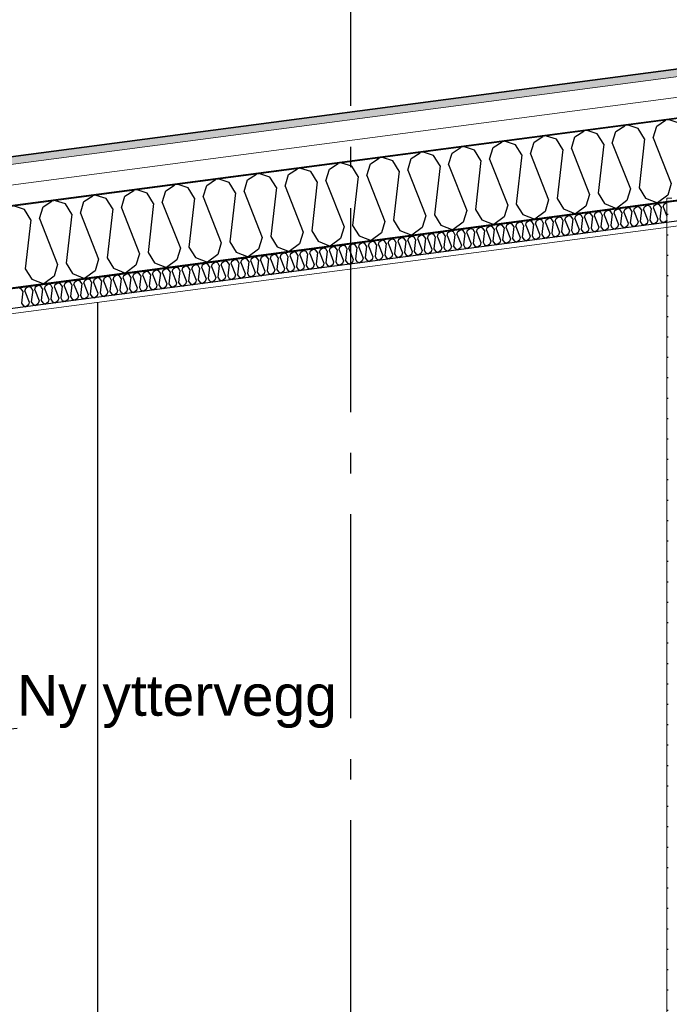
# Model space of a CAD drawing. Header units: millimetres. Extents: x -82116 to -59237, y -2070 to 13065.
# Tile 37 of 66: x -69485 to -67892, y 7415 to 9827. Entities that reach past the tile are written whole.
import ezdxf
from ezdxf.enums import TextEntityAlignment as Align

# ---------------------------------------------------------------- set-up
doc = ezdxf.new("R2010")
doc.units = ezdxf.units.MM
doc.header["$LTSCALE"] = 0.5
doc.header["$MEASUREMENT"] = 0
doc.linetypes.add('Akselinje', pattern=[1500, 1000, -200, 100, -200])
doc.linetypes.add('PLINE', pattern=[0])
for name, color, linetype in [('0(Nye konstruksjoner)', 7, 'Continuous'), ('242- Ikke-bærende innervegger (Skravur)(Nye konstruksjoner)', 7, 'Continuous'), ('256- Faste himlinger og overflatebehandling (Skravur)(Nye konstruksjoner)', 7, 'Continuous'), ('256- Faste himlinger og overflatebehandling(Nye konstruksjoner)', 7, 'Continuous'), ('261- Primærkonstruksjon (tak) (Skravur)(Nye konstruksjoner)', 7, 'Continuous'), ('261- Primærkonstruksjon (tak)(Nye konstruksjoner)', 7, 'Continuous'), ('262- Taktekking (Skravur)(Nye konstruksjoner)', 7, 'Continuous'), ('82-- Modullinjer', 7, 'Continuous'), ('832- Tekst bygning(Nye konstruksjoner)', 7, 'Continuous')]:
    doc.layers.add(name, color=color, linetype=linetype)
doc.layers.add('236- Innvendig kledning og overflate(Nye konstruksjoner)', color=7, linetype='Continuous', lineweight=0)
doc.layers.add('262- Taktekking(Nye konstruksjoner)', color=7, linetype='Continuous', lineweight=0)
doc.styles.add('GENERATED_STYLE_1', font='arial.ttf')
doc.styles.add('GENERATED_STYLE_3', font='arial.ttf')
doc.dimstyles.new('GENERATED_STYLE__2', dxfattribs={"dimtxt": 0.18, "dimasz": 182.4, "dimexe": 0.18, "dimexo": 0.0625, "dimgap": 0, "dimtad": 0, "dimtih": 1, "dimtoh": 1, "dimdec": 4, "dimzin": 0, "dimdsep": 46, "dimcen": 0.09, "dimadec": 0, "dimazin": 0, "dimtfac": 1, "dimtdec": 4, "dimtmove": 0, "dimatfit": 3, "dimldrblk": 'ARROWHEAD_5', "dimfxl": 1, "dimtolj": 1, "dimtzin": 0, "dimarcsym": 0})

# ---------------------------------------------------------------- blocks, each defined once
blk = doc.blocks.new('*X20')
at = {"layer": '256- Faste himlinger og overflatebehandling (Skravur)(Nye konstruksjoner)', "linetype": 'PLINE'}
for p, q in [((-68049.3, 9355.8), (-68043.1, 9359.8)), ((-68036.1, 9357.6), (-68043.1, 9359.8)), ((-68027.3, 9352.2), (-68025.2, 9359)), ((-68025.2, 9359), (-68019.1, 9363)), ((-68012.1, 9360.7), (-68019.1, 9363)), ((-68008.3, 9354.7), (-68012.1, 9360.7)), ((-68003.2, 9355.3), (-68001.1, 9362.2)), ((-68001.1, 9362.2), (-67995, 9366.2)), ((-67988, 9363.9), (-67995, 9366.2)), ((-67984.2, 9357.9), (-67988, 9363.9)), ((-67979.2, 9358.5), (-67977.1, 9365.4)), ((-67977.1, 9365.4), (-67970.9, 9369.3)), ((-67963.9, 9367.1), (-67970.9, 9369.3)), ((-67960.1, 9361), (-67963.9, 9367.1)), ((-67960.1, 9361), (-67963.4, 9332.2)), ((-67955.1, 9361.7), (-67953, 9368.5)), ((-67955.1, 9361.7), (-67944.4, 9334.7)), ((-67953, 9368.5), (-67946.8, 9372.5)), ((-67939.9, 9370.3), (-67946.8, 9372.5)), ((-67936.1, 9364.2), (-67939.9, 9370.3)), ((-67936.1, 9364.2), (-67939.4, 9335.4)), ((-67931, 9364.9), (-67928.9, 9371.7)), ((-67931, 9364.9), (-67920.4, 9337.9)), ((-67928.9, 9371.7), (-67922.8, 9375.7)), ((-67915.8, 9373.4), (-67922.8, 9375.7)), ((-67912, 9367.4), (-67915.8, 9373.4)), ((-67912, 9367.4), (-67915.3, 9338.5)), ((-67906.9, 9368), (-67904.9, 9374.9)), ((-67906.9, 9368), (-67898.2, 9345.8)), ((-67904.9, 9374.9), (-67898.7, 9378.8)), ((-67898.2, 9378.7), (-67898.7, 9378.8)), ((-68217.8, 9333.7), (-68211.6, 9337.6)), ((-68204.7, 9335.4), (-68211.6, 9337.6)), ((-68200.9, 9329.3), (-68204.7, 9335.4)), ((-68195.8, 9330), (-68193.7, 9336.8)), ((-68193.7, 9336.8), (-68187.6, 9340.8)), ((-68180.6, 9338.6), (-68187.6, 9340.8)), ((-68176.8, 9332.5), (-68180.6, 9338.6)), ((-68171.7, 9333.2), (-68169.7, 9340)), ((-68169.7, 9340), (-68163.5, 9344)), ((-68156.5, 9341.7), (-68163.5, 9344)), ((-68152.7, 9335.7), (-68156.5, 9341.7)), ((-68152.7, 9335.7), (-68156, 9306.8)), ((-68147.7, 9336.3), (-68145.6, 9343.2)), ((-68147.7, 9336.3), (-68137, 9309.3)), ((-68145.6, 9343.2), (-68139.4, 9347.1)), ((-68132.4, 9344.9), (-68139.4, 9347.1)), ((-68128.7, 9338.8), (-68132.4, 9344.9)), ((-68128.7, 9338.8), (-68132, 9310)), ((-68123.6, 9339.5), (-68121.5, 9346.3)), ((-68123.6, 9339.5), (-68112.9, 9312.5)), ((-68121.5, 9346.3), (-68115.4, 9350.3)), ((-68108.4, 9348.1), (-68115.4, 9350.3)), ((-68104.6, 9342), (-68108.4, 9348.1)), ((-68104.6, 9342), (-68107.9, 9313.2)), ((-68099.5, 9342.7), (-68097.4, 9349.5)), ((-68099.5, 9342.7), (-68088.9, 9315.7)), ((-68097.4, 9349.5), (-68091.3, 9353.5)), ((-68084.3, 9351.2), (-68091.3, 9353.5)), ((-68080.5, 9345.2), (-68084.3, 9351.2)), ((-68080.5, 9345.2), (-68083.8, 9316.3)), ((-68075.5, 9345.8), (-68073.4, 9352.7)), ((-68075.5, 9345.8), (-68064.8, 9318.8)), ((-68073.4, 9352.7), (-68067.2, 9356.6)), ((-68060.2, 9354.4), (-68067.2, 9356.6)), ((-68056.4, 9348.3), (-68060.2, 9354.4)), ((-68056.4, 9348.3), (-68059.7, 9319.5)), ((-68051.4, 9349), (-68049.3, 9355.8)), ((-68051.4, 9349), (-68040.7, 9322)), ((-68032.4, 9351.5), (-68036.1, 9357.6)), ((-68032.4, 9351.5), (-68035.7, 9322.7)), ((-68027.3, 9352.2), (-68016.7, 9325.2)), ((-68008.3, 9354.7), (-68011.6, 9325.8)), ((-68003.2, 9355.3), (-67992.6, 9328.4)), ((-67984.2, 9357.9), (-67987.5, 9329)), ((-67979.2, 9358.5), (-67968.5, 9331.5)), ((-67944.4, 9334.7), (-67946.5, 9327.9)), ((-67939.4, 9335.4), (-67935.6, 9329.3)), ((-67920.4, 9337.9), (-67922.4, 9331)), ((-67915.3, 9338.5), (-67911.5, 9332.5)), ((-67898.2, 9334.9), (-67898.4, 9334.2)), ((-68410.4, 9308.3), (-68404.2, 9312.3)), ((-68397.3, 9310), (-68404.2, 9312.3)), ((-68388.4, 9304.6), (-68386.3, 9311.5)), ((-68386.3, 9311.5), (-68380.2, 9315.4)), ((-68373.2, 9313.2), (-68380.2, 9315.4)), ((-68369.4, 9307.1), (-68373.2, 9313.2)), ((-68364.3, 9307.8), (-68362.3, 9314.6)), ((-68362.3, 9314.6), (-68356.1, 9318.6)), ((-68349.1, 9316.4), (-68356.1, 9318.6)), ((-68345.3, 9310.3), (-68349.1, 9316.4)), ((-68340.3, 9311), (-68338.2, 9317.8)), ((-68340.3, 9311), (-68329.6, 9284)), ((-68338.2, 9317.8), (-68332, 9321.8)), ((-68325, 9319.5), (-68332, 9321.8)), ((-68321.2, 9313.5), (-68325, 9319.5)), ((-68321.2, 9313.5), (-68324.6, 9284.6)), ((-68316.2, 9314.1), (-68314.1, 9321)), ((-68316.2, 9314.1), (-68305.5, 9287.1)), ((-68314.1, 9321), (-68307.9, 9325)), ((-68301, 9322.7), (-68307.9, 9325)), ((-68297.2, 9316.7), (-68301, 9322.7)), ((-68297.2, 9316.7), (-68300.5, 9287.8)), ((-68292.1, 9317.3), (-68290, 9324.1)), ((-68292.1, 9317.3), (-68281.5, 9290.3)), ((-68290, 9324.1), (-68283.9, 9328.1)), ((-68276.9, 9325.9), (-68283.9, 9328.1)), ((-68273.1, 9319.8), (-68276.9, 9325.9)), ((-68273.1, 9319.8), (-68276.4, 9291)), ((-68268, 9320.5), (-68266, 9327.3)), ((-68268, 9320.5), (-68257.4, 9293.5)), ((-68266, 9327.3), (-68259.8, 9331.3)), ((-68252.8, 9329), (-68259.8, 9331.3)), ((-68249, 9323), (-68252.8, 9329)), ((-68249, 9323), (-68252.3, 9294.2)), ((-68244, 9323.7), (-68241.9, 9330.5)), ((-68244, 9323.7), (-68233.3, 9296.7)), ((-68241.9, 9330.5), (-68235.7, 9334.5)), ((-68228.7, 9332.2), (-68235.7, 9334.5)), ((-68225, 9326.2), (-68228.7, 9332.2)), ((-68225, 9326.2), (-68228.3, 9297.3)), ((-68219.9, 9326.8), (-68217.8, 9333.7)), ((-68219.9, 9326.8), (-68209.2, 9299.8)), ((-68200.9, 9329.3), (-68204.2, 9300.5)), ((-68195.8, 9330), (-68185.2, 9303)), ((-68176.8, 9332.5), (-68180.1, 9303.7)), ((-68171.7, 9333.2), (-68161.1, 9306.2)), ((-68112.9, 9312.5), (-68115, 9305.7)), ((-68107.9, 9313.2), (-68104.1, 9307.1)), ((-68088.9, 9315.7), (-68091, 9308.8)), ((-68083.8, 9316.3), (-68080, 9310.3)), ((-68066.9, 9312), (-68073, 9307.5)), ((-68064.8, 9318.8), (-68066.9, 9312)), ((-68059.7, 9319.5), (-68056, 9313.4)), ((-68056, 9313.4), (-68048.9, 9310.6)), ((-68042.8, 9315.2), (-68048.9, 9310.6)), ((-68040.7, 9322), (-68042.8, 9315.2)), ((-68035.7, 9322.7), (-68031.9, 9316.6)), ((-68031.9, 9316.6), (-68024.8, 9313.8)), ((-68018.7, 9318.3), (-68024.8, 9313.8)), ((-68016.7, 9325.2), (-68018.7, 9318.3)), ((-68011.6, 9325.8), (-68007.8, 9319.8)), ((-68007.8, 9319.8), (-68000.8, 9317)), ((-67994.7, 9321.5), (-68000.8, 9317)), ((-67992.6, 9328.4), (-67994.7, 9321.5)), ((-67987.5, 9329), (-67983.7, 9323)), ((-67983.7, 9323), (-67976.7, 9320.2)), ((-67970.6, 9324.7), (-67976.7, 9320.2)), ((-67968.5, 9331.5), (-67970.6, 9324.7)), ((-67963.4, 9332.2), (-67959.7, 9326.1)), ((-67959.7, 9326.1), (-67952.6, 9323.3)), ((-67946.5, 9327.9), (-67952.6, 9323.3)), ((-67935.6, 9329.3), (-67928.5, 9326.5)), ((-67922.4, 9331), (-67928.5, 9326.5)), ((-67911.5, 9332.5), (-67904.5, 9329.7)), ((-67898.4, 9334.2), (-67904.5, 9329.7)), ((-68603, 9282.9), (-68596.8, 9286.9)), ((-68589.8, 9284.7), (-68596.8, 9286.9)), ((-68578.9, 9286.1), (-68572.7, 9290.1)), ((-68565.8, 9287.8), (-68572.7, 9290.1)), ((-68562, 9281.8), (-68565.8, 9287.8)), ((-68556.9, 9282.5), (-68554.8, 9289.3)), ((-68554.8, 9289.3), (-68548.7, 9293.3)), ((-68541.7, 9291), (-68548.7, 9293.3)), ((-68537.9, 9285), (-68541.7, 9291)), ((-68532.9, 9285.6), (-68530.8, 9292.5)), ((-68530.8, 9292.5), (-68524.6, 9296.4)), ((-68517.6, 9294.2), (-68524.6, 9296.4)), ((-68513.8, 9288.1), (-68517.6, 9294.2)), ((-68513.8, 9288.1), (-68517.1, 9259.3)), ((-68508.8, 9288.8), (-68506.7, 9295.6)), ((-68508.8, 9288.8), (-68498.1, 9261.8)), ((-68506.7, 9295.6), (-68500.5, 9299.6)), ((-68493.5, 9297.4), (-68500.5, 9299.6)), ((-68489.8, 9291.3), (-68493.5, 9297.4)), ((-68489.8, 9291.3), (-68493.1, 9262.5)), ((-68484.7, 9292), (-68482.6, 9298.8)), ((-68484.7, 9292), (-68474.1, 9265)), ((-68482.6, 9298.8), (-68476.5, 9302.8)), ((-68469.5, 9300.5), (-68476.5, 9302.8)), ((-68465.7, 9294.5), (-68469.5, 9300.5)), ((-68465.7, 9294.5), (-68469, 9265.6)), ((-68460.6, 9295.1), (-68458.5, 9302)), ((-68460.6, 9295.1), (-68450, 9268.1)), ((-68458.5, 9302), (-68452.4, 9305.9)), ((-68445.4, 9303.7), (-68452.4, 9305.9)), ((-68441.6, 9297.6), (-68445.4, 9303.7)), ((-68441.6, 9297.6), (-68444.9, 9268.8)), ((-68436.6, 9298.3), (-68434.5, 9305.1)), ((-68436.6, 9298.3), (-68425.9, 9271.3)), ((-68434.5, 9305.1), (-68428.3, 9309.1)), ((-68421.3, 9306.9), (-68428.3, 9309.1)), ((-68417.5, 9300.8), (-68421.3, 9306.9)), ((-68417.5, 9300.8), (-68420.8, 9272)), ((-68412.5, 9301.5), (-68410.4, 9308.3)), ((-68412.5, 9301.5), (-68401.8, 9274.5)), ((-68393.5, 9304), (-68397.3, 9310)), ((-68393.5, 9304), (-68396.8, 9275.1)), ((-68388.4, 9304.6), (-68377.8, 9277.6)), ((-68369.4, 9307.1), (-68372.7, 9278.3)), ((-68364.3, 9307.8), (-68353.7, 9280.8)), ((-68345.3, 9310.3), (-68348.6, 9281.5)), ((-68305.5, 9287.1), (-68307.6, 9280.3)), ((-68300.5, 9287.8), (-68296.7, 9281.8)), ((-68281.5, 9290.3), (-68283.5, 9283.5)), ((-68276.4, 9291), (-68272.6, 9284.9)), ((-68259.5, 9286.7), (-68265.6, 9282.1)), ((-68257.4, 9293.5), (-68259.5, 9286.7)), ((-68252.3, 9294.2), (-68248.5, 9288.1)), ((-68248.5, 9288.1), (-68241.5, 9285.3)), ((-68235.4, 9289.8), (-68241.5, 9285.3)), ((-68233.3, 9296.7), (-68235.4, 9289.8)), ((-68228.3, 9297.3), (-68224.5, 9291.3)), ((-68224.5, 9291.3), (-68217.4, 9288.5)), ((-68211.3, 9293), (-68217.4, 9288.5)), ((-68209.2, 9299.8), (-68211.3, 9293)), ((-68204.2, 9300.5), (-68200.4, 9294.4)), ((-68200.4, 9294.4), (-68193.3, 9291.6)), ((-68187.3, 9296.2), (-68193.3, 9291.6)), ((-68185.2, 9303), (-68187.3, 9296.2)), ((-68180.1, 9303.7), (-68176.3, 9297.6)), ((-68176.3, 9297.6), (-68169.3, 9294.8)), ((-68163.2, 9299.3), (-68169.3, 9294.8)), ((-68161.1, 9306.2), (-68163.2, 9299.3)), ((-68156, 9306.8), (-68152.3, 9300.8)), ((-68152.3, 9300.8), (-68145.2, 9298)), ((-68139.1, 9302.5), (-68145.2, 9298)), ((-68137, 9309.3), (-68139.1, 9302.5)), ((-68132, 9310), (-68128.2, 9303.9)), ((-68128.2, 9303.9), (-68121.1, 9301.1)), ((-68115, 9305.7), (-68121.1, 9301.1)), ((-68104.1, 9307.1), (-68097, 9304.3)), ((-68091, 9308.8), (-68097, 9304.3)), ((-68080, 9310.3), (-68073, 9307.5)), ((-68771.5, 9260.8), (-68765.3, 9264.7)), ((-68758.4, 9262.5), (-68765.3, 9264.7)), ((-68754.6, 9256.4), (-68758.4, 9262.5)), ((-68749.5, 9257.1), (-68747.4, 9263.9)), ((-68747.4, 9263.9), (-68741.3, 9267.9)), ((-68734.3, 9265.7), (-68741.3, 9267.9)), ((-68730.5, 9259.6), (-68734.3, 9265.7)), ((-68725.4, 9260.3), (-68723.4, 9267.1)), ((-68723.4, 9267.1), (-68717.2, 9271.1)), ((-68710.2, 9268.8), (-68717.2, 9271.1)), ((-68706.4, 9262.8), (-68710.2, 9268.8)), ((-68706.4, 9262.8), (-68709.7, 9233.9)), ((-68701.4, 9263.4), (-68699.3, 9270.3)), ((-68701.4, 9263.4), (-68690.7, 9236.4)), ((-68699.3, 9270.3), (-68693.1, 9274.2)), ((-68686.1, 9272), (-68693.1, 9274.2)), ((-68682.4, 9265.9), (-68686.1, 9272)), ((-68682.4, 9265.9), (-68685.7, 9237.1)), ((-68677.3, 9266.6), (-68675.2, 9273.4)), ((-68677.3, 9266.6), (-68666.6, 9239.6)), ((-68675.2, 9273.4), (-68669, 9277.4)), ((-68662.1, 9275.2), (-68669, 9277.4)), ((-68658.3, 9269.1), (-68662.1, 9275.2)), ((-68658.3, 9269.1), (-68661.6, 9240.3)), ((-68653.2, 9269.8), (-68651.1, 9276.6)), ((-68653.2, 9269.8), (-68642.6, 9242.8)), ((-68651.1, 9276.6), (-68645, 9280.6)), ((-68638, 9278.3), (-68645, 9280.6)), ((-68634.2, 9272.3), (-68638, 9278.3)), ((-68634.2, 9272.3), (-68637.5, 9243.4)), ((-68629.1, 9272.9), (-68627.1, 9279.8)), ((-68629.1, 9272.9), (-68618.5, 9245.9)), ((-68627.1, 9279.8), (-68620.9, 9283.8)), ((-68613.9, 9281.5), (-68620.9, 9283.8)), ((-68610.1, 9275.4), (-68613.9, 9281.5)), ((-68610.1, 9275.4), (-68613.4, 9246.6)), ((-68605.1, 9276.1), (-68603, 9282.9)), ((-68605.1, 9276.1), (-68594.4, 9249.1)), ((-68586.1, 9278.6), (-68589.8, 9284.7)), ((-68586.1, 9278.6), (-68589.4, 9249.8)), ((-68581, 9279.3), (-68578.9, 9286.1)), ((-68581, 9279.3), (-68570.3, 9252.3)), ((-68562, 9281.8), (-68565.3, 9253)), ((-68556.9, 9282.5), (-68546.3, 9255.5)), ((-68537.9, 9285), (-68541.2, 9256.1)), ((-68532.9, 9285.6), (-68522.2, 9258.6)), ((-68493.1, 9262.5), (-68489.3, 9256.4)), ((-68474.1, 9265), (-68476.1, 9258.1)), ((-68469, 9265.6), (-68465.2, 9259.6)), ((-68450, 9268.1), (-68452.1, 9261.3)), ((-68444.9, 9268.8), (-68441.1, 9262.7)), ((-68441.1, 9262.7), (-68434.1, 9259.9)), ((-68428, 9264.5), (-68434.1, 9259.9)), ((-68425.9, 9271.3), (-68428, 9264.5)), ((-68420.8, 9272), (-68417.1, 9265.9)), ((-68417.1, 9265.9), (-68410, 9263.1)), ((-68403.9, 9267.6), (-68410, 9263.1)), ((-68401.8, 9274.5), (-68403.9, 9267.6)), ((-68396.8, 9275.1), (-68393, 9269.1)), ((-68393, 9269.1), (-68385.9, 9266.3)), ((-68379.8, 9270.8), (-68385.9, 9266.3)), ((-68377.8, 9277.6), (-68379.8, 9270.8)), ((-68372.7, 9278.3), (-68368.9, 9272.2)), ((-68368.9, 9272.2), (-68361.9, 9269.4)), ((-68355.8, 9274), (-68361.9, 9269.4)), ((-68353.7, 9280.8), (-68355.8, 9274)), ((-68348.6, 9281.5), (-68344.8, 9275.4)), ((-68344.8, 9275.4), (-68337.8, 9272.6)), ((-68331.7, 9277.1), (-68337.8, 9272.6)), ((-68329.6, 9284), (-68331.7, 9277.1)), ((-68324.6, 9284.6), (-68320.8, 9278.6)), ((-68320.8, 9278.6), (-68313.7, 9275.8)), ((-68307.6, 9280.3), (-68313.7, 9275.8)), ((-68296.7, 9281.8), (-68289.6, 9279)), ((-68283.5, 9283.5), (-68289.6, 9279)), ((-68272.6, 9284.9), (-68265.6, 9282.1)), ((-68964.1, 9235.4), (-68957.9, 9239.4)), ((-68950.9, 9237.1), (-68957.9, 9239.4)), ((-68942.1, 9231.7), (-68940, 9238.6)), ((-68940, 9238.6), (-68933.9, 9242.6)), ((-68926.9, 9240.3), (-68933.9, 9242.6)), ((-68923.1, 9234.2), (-68926.9, 9240.3)), ((-68918, 9234.9), (-68915.9, 9241.7)), ((-68915.9, 9241.7), (-68909.8, 9245.7)), ((-68902.8, 9243.5), (-68909.8, 9245.7)), ((-68899, 9237.4), (-68902.8, 9243.5)), ((-68894, 9238.1), (-68891.9, 9244.9)), ((-68894, 9238.1), (-68883.3, 9211.1)), ((-68891.9, 9244.9), (-68885.7, 9248.9)), ((-68878.7, 9246.6), (-68885.7, 9248.9)), ((-68874.9, 9240.6), (-68878.7, 9246.6)), ((-68874.9, 9240.6), (-68878.2, 9211.8)), ((-68869.9, 9241.3), (-68867.8, 9248.1)), ((-68869.9, 9241.3), (-68859.2, 9214.3)), ((-68867.8, 9248.1), (-68861.6, 9252.1)), ((-68854.6, 9249.8), (-68861.6, 9252.1)), ((-68850.9, 9243.8), (-68854.6, 9249.8)), ((-68850.9, 9243.8), (-68854.2, 9214.9)), ((-68845.8, 9244.4), (-68843.7, 9251.3)), ((-68845.8, 9244.4), (-68835.2, 9217.4)), ((-68843.7, 9251.3), (-68837.6, 9255.2)), ((-68830.6, 9253), (-68837.6, 9255.2)), ((-68826.8, 9246.9), (-68830.6, 9253)), ((-68826.8, 9246.9), (-68830.1, 9218.1)), ((-68821.7, 9247.6), (-68819.6, 9254.4)), ((-68821.7, 9247.6), (-68811.1, 9220.6)), ((-68819.6, 9254.4), (-68813.5, 9258.4)), ((-68806.5, 9256.2), (-68813.5, 9258.4)), ((-68802.7, 9250.1), (-68806.5, 9256.2)), ((-68802.7, 9250.1), (-68806, 9221.3)), ((-68797.7, 9250.8), (-68795.6, 9257.6)), ((-68797.7, 9250.8), (-68787, 9223.8)), ((-68795.6, 9257.6), (-68789.4, 9261.6)), ((-68782.4, 9259.3), (-68789.4, 9261.6)), ((-68778.6, 9253.3), (-68782.4, 9259.3)), ((-68778.6, 9253.3), (-68781.9, 9224.4)), ((-68773.6, 9253.9), (-68771.5, 9260.8)), ((-68773.6, 9253.9), (-68762.9, 9226.9)), ((-68754.6, 9256.4), (-68757.9, 9227.6)), ((-68749.5, 9257.1), (-68738.9, 9230.1)), ((-68730.5, 9259.6), (-68733.8, 9230.8)), ((-68725.4, 9260.3), (-68714.8, 9233.3)), ((-68666.6, 9239.6), (-68668.7, 9232.8)), ((-68661.6, 9240.3), (-68657.8, 9234.2)), ((-68642.6, 9242.8), (-68644.7, 9235.9)), ((-68637.5, 9243.4), (-68633.7, 9237.4)), ((-68620.6, 9239.1), (-68626.7, 9234.6)), ((-68618.5, 9245.9), (-68620.6, 9239.1)), ((-68613.4, 9246.6), (-68609.7, 9240.6)), ((-68609.7, 9240.6), (-68602.6, 9237.8)), ((-68596.5, 9242.3), (-68602.6, 9237.8)), ((-68594.4, 9249.1), (-68596.5, 9242.3)), ((-68589.4, 9249.8), (-68585.6, 9243.7)), ((-68585.6, 9243.7), (-68578.5, 9240.9)), ((-68572.4, 9245.5), (-68578.5, 9240.9)), ((-68570.3, 9252.3), (-68572.4, 9245.5)), ((-68565.3, 9253), (-68561.5, 9246.9)), ((-68561.5, 9246.9), (-68554.4, 9244.1)), ((-68548.4, 9248.6), (-68554.4, 9244.1)), ((-68546.3, 9255.5), (-68548.4, 9248.6)), ((-68541.2, 9256.1), (-68537.4, 9250.1)), ((-68537.4, 9250.1), (-68530.4, 9247.3)), ((-68524.3, 9251.8), (-68530.4, 9247.3)), ((-68522.2, 9258.6), (-68524.3, 9251.8)), ((-68517.1, 9259.3), (-68513.4, 9253.2)), ((-68513.4, 9253.2), (-68506.3, 9250.4)), ((-68500.2, 9255), (-68506.3, 9250.4)), ((-68498.1, 9261.8), (-68500.2, 9255)), ((-68489.3, 9256.4), (-68482.2, 9253.6)), ((-68476.1, 9258.1), (-68482.2, 9253.6)), ((-68465.2, 9259.6), (-68458.2, 9256.8)), ((-68452.1, 9261.3), (-68458.2, 9256.8)), ((-69156.7, 9210.1), (-69150.5, 9214)), ((-69143.5, 9211.8), (-69150.5, 9214)), ((-69132.6, 9213.2), (-69126.4, 9217.2)), ((-69119.5, 9215), (-69126.4, 9217.2)), ((-69115.7, 9208.9), (-69119.5, 9215)), ((-69110.6, 9209.6), (-69108.5, 9216.4)), ((-69108.5, 9216.4), (-69102.4, 9220.4)), ((-69095.4, 9218.1), (-69102.4, 9220.4)), ((-69091.6, 9212.1), (-69095.4, 9218.1)), ((-69086.5, 9212.7), (-69084.5, 9219.6)), ((-69084.5, 9219.6), (-69078.3, 9223.5)), ((-69071.3, 9221.3), (-69078.3, 9223.5)), ((-69067.5, 9215.2), (-69071.3, 9221.3)), ((-69067.5, 9215.2), (-69070.8, 9186.4)), ((-69062.5, 9215.9), (-69060.4, 9222.7)), ((-69062.5, 9215.9), (-69051.8, 9188.9)), ((-69060.4, 9222.7), (-69054.2, 9226.7)), ((-69047.2, 9224.5), (-69054.2, 9226.7)), ((-69043.5, 9218.4), (-69047.2, 9224.5)), ((-69043.5, 9218.4), (-69046.8, 9189.6)), ((-69038.4, 9219.1), (-69036.3, 9225.9)), ((-69038.4, 9219.1), (-69027.7, 9192.1)), ((-69036.3, 9225.9), (-69030.1, 9229.9)), ((-69023.2, 9227.6), (-69030.1, 9229.9)), ((-69019.4, 9221.6), (-69023.2, 9227.6)), ((-69019.4, 9221.6), (-69022.7, 9192.7)), ((-69014.3, 9222.2), (-69012.2, 9229.1)), ((-69014.3, 9222.2), (-69003.7, 9195.2)), ((-69012.2, 9229.1), (-69006.1, 9233)), ((-68999.1, 9230.8), (-69006.1, 9233)), ((-68995.3, 9224.7), (-68999.1, 9230.8)), ((-68995.3, 9224.7), (-68998.6, 9195.9)), ((-68990.2, 9225.4), (-68988.2, 9232.2)), ((-68990.2, 9225.4), (-68979.6, 9198.4)), ((-68988.2, 9232.2), (-68982, 9236.2)), ((-68975, 9234), (-68982, 9236.2)), ((-68971.2, 9227.9), (-68975, 9234)), ((-68971.2, 9227.9), (-68974.5, 9199.1)), ((-68966.2, 9228.6), (-68964.1, 9235.4)), ((-68966.2, 9228.6), (-68955.5, 9201.6)), ((-68947.2, 9231.1), (-68950.9, 9237.1)), ((-68947.2, 9231.1), (-68950.5, 9202.2)), ((-68942.1, 9231.7), (-68931.4, 9204.7)), ((-68923.1, 9234.2), (-68926.4, 9205.4)), ((-68918, 9234.9), (-68907.4, 9207.9)), ((-68899, 9237.4), (-68902.3, 9208.6)), ((-68859.2, 9214.3), (-68861.3, 9207.4)), ((-68854.2, 9214.9), (-68850.4, 9208.9)), ((-68835.2, 9217.4), (-68837.2, 9210.6)), ((-68830.1, 9218.1), (-68826.3, 9212)), ((-68811.1, 9220.6), (-68813.2, 9213.8)), ((-68806, 9221.3), (-68802.2, 9215.2)), ((-68802.2, 9215.2), (-68795.2, 9212.4)), ((-68789.1, 9216.9), (-68795.2, 9212.4)), ((-68787, 9223.8), (-68789.1, 9216.9)), ((-68781.9, 9224.4), (-68778.2, 9218.4)), ((-68778.2, 9218.4), (-68771.1, 9215.6)), ((-68765, 9220.1), (-68771.1, 9215.6)), ((-68762.9, 9226.9), (-68765, 9220.1)), ((-68757.9, 9227.6), (-68754.1, 9221.5)), ((-68754.1, 9221.5), (-68747, 9218.7)), ((-68740.9, 9223.3), (-68747, 9218.7)), ((-68738.9, 9230.1), (-68740.9, 9223.3)), ((-68733.8, 9230.8), (-68730, 9224.7)), ((-68730, 9224.7), (-68723, 9221.9)), ((-68716.9, 9226.4), (-68723, 9221.9)), ((-68714.8, 9233.3), (-68716.9, 9226.4)), ((-68709.7, 9233.9), (-68705.9, 9227.9)), ((-68705.9, 9227.9), (-68698.9, 9225.1)), ((-68692.8, 9229.6), (-68698.9, 9225.1)), ((-68690.7, 9236.4), (-68692.8, 9229.6)), ((-68685.7, 9237.1), (-68681.9, 9231)), ((-68681.9, 9231), (-68674.8, 9228.2)), ((-68668.7, 9232.8), (-68674.8, 9228.2)), ((-68657.8, 9234.2), (-68650.7, 9231.4)), ((-68644.7, 9235.9), (-68650.7, 9231.4)), ((-68633.7, 9237.4), (-68626.7, 9234.6)), ((-69325.2, 9187.9), (-69319, 9191.8)), ((-69312, 9189.6), (-69319, 9191.8)), ((-69303.2, 9184.2), (-69301.1, 9191)), ((-69301.1, 9191), (-69295, 9195)), ((-69288, 9192.8), (-69295, 9195)), ((-69284.2, 9186.7), (-69288, 9192.8)), ((-69279.1, 9187.4), (-69277, 9194.2)), ((-69277, 9194.2), (-69270.9, 9198.2)), ((-69263.9, 9195.9), (-69270.9, 9198.2)), ((-69260.1, 9189.9), (-69263.9, 9195.9)), ((-69260.1, 9189.9), (-69263.4, 9161)), ((-69255.1, 9190.5), (-69253, 9197.4)), ((-69255.1, 9190.5), (-69244.4, 9163.5)), ((-69253, 9197.4), (-69246.8, 9201.4)), ((-69239.8, 9199.1), (-69246.8, 9201.4)), ((-69236, 9193), (-69239.8, 9199.1)), ((-69236, 9193), (-69239.3, 9164.2)), ((-69231, 9193.7), (-69228.9, 9200.5)), ((-69231, 9193.7), (-69220.3, 9166.7)), ((-69228.9, 9200.5), (-69222.7, 9204.5)), ((-69215.8, 9202.3), (-69222.7, 9204.5)), ((-69212, 9196.2), (-69215.8, 9202.3)), ((-69212, 9196.2), (-69215.3, 9167.4)), ((-69206.9, 9196.9), (-69204.8, 9203.7)), ((-69206.9, 9196.9), (-69196.3, 9169.9)), ((-69204.8, 9203.7), (-69198.7, 9207.7)), ((-69191.7, 9205.4), (-69198.7, 9207.7)), ((-69187.9, 9199.4), (-69191.7, 9205.4)), ((-69187.9, 9199.4), (-69191.2, 9170.5)), ((-69182.8, 9200.1), (-69180.8, 9206.9)), ((-69182.8, 9200.1), (-69172.2, 9173.1)), ((-69180.8, 9206.9), (-69174.6, 9210.9)), ((-69167.6, 9208.6), (-69174.6, 9210.9)), ((-69163.8, 9202.6), (-69167.6, 9208.6)), ((-69163.8, 9202.6), (-69167.1, 9173.7)), ((-69158.8, 9203.2), (-69156.7, 9210.1)), ((-69158.8, 9203.2), (-69148.1, 9176.2)), ((-69139.7, 9205.7), (-69143.5, 9211.8)), ((-69139.7, 9205.7), (-69143.1, 9176.9)), ((-69134.7, 9206.4), (-69132.6, 9213.2)), ((-69134.7, 9206.4), (-69124, 9179.4)), ((-69115.7, 9208.9), (-69119, 9180.1)), ((-69110.6, 9209.6), (-69100, 9182.6)), ((-69091.6, 9212.1), (-69094.9, 9183.2)), ((-69086.5, 9212.7), (-69075.9, 9185.7)), ((-69027.7, 9192.1), (-69029.8, 9185.2)), ((-69022.7, 9192.7), (-69018.9, 9186.7)), ((-69003.7, 9195.2), (-69005.8, 9188.4)), ((-68998.6, 9195.9), (-68994.8, 9189.8)), ((-68994.8, 9189.8), (-68987.8, 9187)), ((-68981.7, 9191.6), (-68987.8, 9187)), ((-68979.6, 9198.4), (-68981.7, 9191.6)), ((-68974.5, 9199.1), (-68970.8, 9193)), ((-68970.8, 9193), (-68963.7, 9190.2)), ((-68957.6, 9194.7), (-68963.7, 9190.2)), ((-68955.5, 9201.6), (-68957.6, 9194.7)), ((-68950.5, 9202.2), (-68946.7, 9196.2)), ((-68946.7, 9196.2), (-68939.6, 9193.4)), ((-68933.5, 9197.9), (-68939.6, 9193.4)), ((-68931.4, 9204.7), (-68933.5, 9197.9)), ((-68926.4, 9205.4), (-68922.6, 9199.4)), ((-68922.6, 9199.4), (-68915.6, 9196.5)), ((-68909.5, 9201.1), (-68915.6, 9196.5)), ((-68907.4, 9207.9), (-68909.5, 9201.1)), ((-68902.3, 9208.6), (-68898.5, 9202.5)), ((-68898.5, 9202.5), (-68891.5, 9199.7)), ((-68885.4, 9204.3), (-68891.5, 9199.7)), ((-68883.3, 9211.1), (-68885.4, 9204.3)), ((-68878.2, 9211.8), (-68874.5, 9205.7)), ((-68874.5, 9205.7), (-68867.4, 9202.9)), ((-68861.3, 9207.4), (-68867.4, 9202.9)), ((-68850.4, 9208.9), (-68843.3, 9206.1)), ((-68837.2, 9210.6), (-68843.3, 9206.1)), ((-68826.3, 9212), (-68819.3, 9209.2)), ((-68813.2, 9213.8), (-68819.3, 9209.2)), ((-69480.6, 9167.4), (-69487.5, 9169.7)), ((-69476.8, 9161.4), (-69480.6, 9167.4)), ((-69471.7, 9162), (-69469.6, 9168.9)), ((-69469.6, 9168.9), (-69463.5, 9172.8)), ((-69456.5, 9170.6), (-69463.5, 9172.8)), ((-69452.7, 9164.5), (-69456.5, 9170.6)), ((-69447.6, 9165.2), (-69445.6, 9172)), ((-69445.6, 9172), (-69439.4, 9176)), ((-69432.4, 9173.8), (-69439.4, 9176)), ((-69428.6, 9167.7), (-69432.4, 9173.8)), ((-69428.6, 9167.7), (-69431.9, 9138.9)), ((-69423.6, 9168.4), (-69421.5, 9175.2)), ((-69423.6, 9168.4), (-69412.9, 9141.4)), ((-69421.5, 9175.2), (-69415.3, 9179.2)), ((-69408.3, 9176.9), (-69415.3, 9179.2)), ((-69404.6, 9170.9), (-69408.3, 9176.9)), ((-69404.6, 9170.9), (-69407.9, 9142)), ((-69399.5, 9171.5), (-69397.4, 9178.4)), ((-69399.5, 9171.5), (-69388.8, 9144.5)), ((-69397.4, 9178.4), (-69391.2, 9182.3)), ((-69384.3, 9180.1), (-69391.2, 9182.3)), ((-69380.5, 9174), (-69384.3, 9180.1)), ((-69380.5, 9174), (-69383.8, 9145.2)), ((-69375.4, 9174.7), (-69373.3, 9181.5)), ((-69375.4, 9174.7), (-69364.8, 9147.7)), ((-69373.3, 9181.5), (-69367.2, 9185.5)), ((-69360.2, 9183.3), (-69367.2, 9185.5)), ((-69356.4, 9177.2), (-69360.2, 9183.3)), ((-69356.4, 9177.2), (-69359.7, 9148.4)), ((-69351.4, 9177.9), (-69349.3, 9184.7)), ((-69351.4, 9177.9), (-69340.7, 9150.9)), ((-69349.3, 9184.7), (-69343.1, 9188.7)), ((-69336.1, 9186.4), (-69343.1, 9188.7)), ((-69332.3, 9180.4), (-69336.1, 9186.4)), ((-69332.3, 9180.4), (-69335.6, 9151.5)), ((-69327.3, 9181), (-69325.2, 9187.9)), ((-69327.3, 9181), (-69316.6, 9154)), ((-69308.3, 9183.5), (-69312, 9189.6)), ((-69308.3, 9183.5), (-69311.6, 9154.7)), ((-69303.2, 9184.2), (-69292.6, 9157.2)), ((-69284.2, 9186.7), (-69287.5, 9157.9)), ((-69279.1, 9187.4), (-69268.5, 9160.4)), ((-69220.3, 9166.7), (-69222.4, 9159.9)), ((-69215.3, 9167.4), (-69211.5, 9161.3)), ((-69196.3, 9169.9), (-69198.3, 9163.1)), ((-69191.2, 9170.5), (-69187.4, 9164.5)), ((-69174.3, 9166.2), (-69180.4, 9161.7)), ((-69172.2, 9173.1), (-69174.3, 9166.2)), ((-69167.1, 9173.7), (-69163.3, 9167.7)), ((-69163.3, 9167.7), (-69156.3, 9164.9)), ((-69150.2, 9169.4), (-69156.3, 9164.9)), ((-69148.1, 9176.2), (-69150.2, 9169.4)), ((-69143.1, 9176.9), (-69139.3, 9170.8)), ((-69139.3, 9170.8), (-69132.2, 9168)), ((-69126.1, 9172.6), (-69132.2, 9168)), ((-69124, 9179.4), (-69126.1, 9172.6)), ((-69119, 9180.1), (-69115.2, 9174)), ((-69115.2, 9174), (-69108.1, 9171.2)), ((-69102, 9175.7), (-69108.1, 9171.2)), ((-69100, 9182.6), (-69102, 9175.7)), ((-69094.9, 9183.2), (-69091.1, 9177.2)), ((-69091.1, 9177.2), (-69084.1, 9174.4)), ((-69078, 9178.9), (-69084.1, 9174.4)), ((-69075.9, 9185.7), (-69078, 9178.9)), ((-69070.8, 9186.4), (-69067, 9180.3)), ((-69067, 9180.3), (-69060, 9177.5)), ((-69053.9, 9182.1), (-69060, 9177.5)), ((-69051.8, 9188.9), (-69053.9, 9182.1)), ((-69046.8, 9189.6), (-69043, 9183.5)), ((-69043, 9183.5), (-69035.9, 9180.7)), ((-69029.8, 9185.2), (-69035.9, 9180.7)), ((-69018.9, 9186.7), (-69011.8, 9183.9)), ((-69005.8, 9188.4), (-69011.8, 9183.9)), ((-69476.8, 9161.4), (-69480.1, 9132.5)), ((-69471.7, 9162), (-69461.1, 9135)), ((-69452.7, 9164.5), (-69456, 9135.7)), ((-69447.6, 9165.2), (-69437, 9138.2)), ((-69407.9, 9142), (-69404.1, 9136)), ((-69388.8, 9144.5), (-69390.9, 9137.7)), ((-69383.8, 9145.2), (-69380, 9139.1)), ((-69364.8, 9147.7), (-69366.9, 9140.9)), ((-69359.7, 9148.4), (-69355.9, 9142.3)), ((-69355.9, 9142.3), (-69348.9, 9139.5)), ((-69342.8, 9144), (-69348.9, 9139.5)), ((-69340.7, 9150.9), (-69342.8, 9144)), ((-69335.6, 9151.5), (-69331.9, 9145.5)), ((-69331.9, 9145.5), (-69324.8, 9142.7)), ((-69318.7, 9147.2), (-69324.8, 9142.7)), ((-69316.6, 9154), (-69318.7, 9147.2)), ((-69311.6, 9154.7), (-69307.8, 9148.6)), ((-69307.8, 9148.6), (-69300.7, 9145.8)), ((-69294.6, 9150.4), (-69300.7, 9145.8)), ((-69292.6, 9157.2), (-69294.6, 9150.4)), ((-69287.5, 9157.9), (-69283.7, 9151.8)), ((-69283.7, 9151.8), (-69276.7, 9149)), ((-69270.6, 9153.5), (-69276.7, 9149)), ((-69268.5, 9160.4), (-69270.6, 9153.5)), ((-69263.4, 9161), (-69259.6, 9155)), ((-69259.6, 9155), (-69252.6, 9152.2)), ((-69246.5, 9156.7), (-69252.6, 9152.2)), ((-69244.4, 9163.5), (-69246.5, 9156.7)), ((-69239.3, 9164.2), (-69235.6, 9158.2)), ((-69235.6, 9158.2), (-69228.5, 9155.3)), ((-69222.4, 9159.9), (-69228.5, 9155.3)), ((-69211.5, 9161.3), (-69204.4, 9158.5)), ((-69198.3, 9163.1), (-69204.4, 9158.5)), ((-69187.4, 9164.5), (-69180.4, 9161.7)), ((-69480.1, 9132.5), (-69476.3, 9126.5)), ((-69476.3, 9126.5), (-69469.2, 9123.7)), ((-69463.2, 9128.2), (-69469.2, 9123.7)), ((-69461.1, 9135), (-69463.2, 9128.2)), ((-69456, 9135.7), (-69452.2, 9129.6)), ((-69452.2, 9129.6), (-69445.2, 9126.8)), ((-69439.1, 9131.4), (-69445.2, 9126.8)), ((-69437, 9138.2), (-69439.1, 9131.4)), ((-69431.9, 9138.9), (-69428.2, 9132.8)), ((-69428.2, 9132.8), (-69421.1, 9130)), ((-69415, 9134.5), (-69421.1, 9130)), ((-69412.9, 9141.4), (-69415, 9134.5)), ((-69404.1, 9136), (-69397, 9133.2)), ((-69390.9, 9137.7), (-69397, 9133.2)), ((-69380, 9139.1), (-69372.9, 9136.3)), ((-69366.9, 9140.9), (-69372.9, 9136.3))]:
    blk.add_line(p, q, dxfattribs=at)
blk = doc.blocks.new('*X27')
at = {"layer": '261- Primærkonstruksjon (tak) (Skravur)(Nye konstruksjoner)', "linetype": 'PLINE'}
for p, q in [((-67922.7, 9566.2), (-67900.9, 9580.3)), ((-67867.9, 9573.4), (-67892.5, 9581.4)), ((-68123.3, 9539.8), (-68101.5, 9553.9)), ((-68068.5, 9547), (-68093.1, 9555)), ((-68031.7, 9524.6), (-68023, 9553)), ((-68023, 9553), (-68001.2, 9567.1)), ((-67968.2, 9560.2), (-67992.8, 9568.2)), ((-67952.4, 9535), (-67968.2, 9560.2)), ((-67931.3, 9537.8), (-67922.7, 9566.2)), ((-68269.1, 9520.6), (-68293.7, 9528.6)), ((-68223.6, 9526.6), (-68201.8, 9540.7)), ((-68168.8, 9533.8), (-68193.4, 9541.8)), ((-68153, 9508.6), (-68168.8, 9533.8)), ((-68132, 9511.4), (-68123.3, 9539.8)), ((-68052.7, 9521.8), (-68068.5, 9547)), ((-67952.4, 9535), (-67966.2, 9414.8)), ((-67931.3, 9537.8), (-67887, 9425.3)), ((-68424.2, 9500.2), (-68402.4, 9514.2)), ((-68369.4, 9507.4), (-68394.1, 9515.3)), ((-68353.6, 9482.2), (-68369.4, 9507.4)), ((-68332.6, 9484.9), (-68323.9, 9513.4)), ((-68323.9, 9513.4), (-68302.1, 9527.4)), ((-68253.3, 9495.4), (-68269.1, 9520.6)), ((-68232.3, 9498.1), (-68223.6, 9526.6)), ((-68153, 9508.6), (-68166.8, 9388.4)), ((-68132, 9511.4), (-68087.6, 9398.9)), ((-68052.7, 9521.8), (-68066.5, 9401.6)), ((-68031.7, 9524.6), (-67987.3, 9412.1)), ((-68624.8, 9473.8), (-68603, 9487.8)), ((-68570, 9481), (-68594.7, 9488.9)), ((-68554.3, 9455.8), (-68570, 9481)), ((-68533.2, 9458.5), (-68524.5, 9487)), ((-68524.5, 9487), (-68502.7, 9501)), ((-68469.7, 9494.2), (-68494.4, 9502.1)), ((-68453.9, 9469), (-68469.7, 9494.2)), ((-68432.9, 9471.7), (-68424.2, 9500.2)), ((-68353.6, 9482.2), (-68367.4, 9362)), ((-68332.6, 9484.9), (-68288.2, 9372.5)), ((-68253.3, 9495.4), (-68267.1, 9375.2)), ((-68232.3, 9498.1), (-68187.9, 9385.7)), ((-68825.4, 9447.4), (-68803.7, 9461.4)), ((-68770.6, 9454.6), (-68795.3, 9462.5)), ((-68733.8, 9432.1), (-68725.1, 9460.6)), ((-68725.1, 9460.6), (-68703.4, 9474.6)), ((-68670.3, 9467.8), (-68695, 9475.7)), ((-68654.6, 9442.6), (-68670.3, 9467.8)), ((-68633.5, 9445.3), (-68624.8, 9473.8)), ((-68554.3, 9455.8), (-68568, 9335.6)), ((-68533.2, 9458.5), (-68488.8, 9346)), ((-68453.9, 9469), (-68467.7, 9348.8)), ((-68432.9, 9471.7), (-68388.5, 9359.2)), ((-69026, 9421), (-69004.3, 9435)), ((-68971.2, 9428.2), (-68995.9, 9436.1)), ((-68934.4, 9405.7), (-68925.7, 9434.2)), ((-68925.7, 9434.2), (-68904, 9448.2)), ((-68870.9, 9441.4), (-68895.6, 9449.3)), ((-68855.2, 9416.1), (-68870.9, 9441.4)), ((-68834.1, 9418.9), (-68825.4, 9447.4)), ((-68754.9, 9429.3), (-68770.6, 9454.6)), ((-68733.8, 9432.1), (-68689.4, 9319.6)), ((-68654.6, 9442.6), (-68668.3, 9322.4)), ((-68633.5, 9445.3), (-68589.1, 9332.8)), ((-69226.6, 9394.6), (-69204.9, 9408.6)), ((-69171.9, 9401.8), (-69196.5, 9409.7)), ((-69135, 9379.3), (-69126.3, 9407.8)), ((-69126.3, 9407.8), (-69104.6, 9421.8)), ((-69071.5, 9415), (-69096.2, 9422.9)), ((-69055.8, 9389.7), (-69071.5, 9415)), ((-69034.7, 9392.5), (-69026, 9421)), ((-68955.5, 9402.9), (-68971.2, 9428.2)), ((-68855.2, 9416.1), (-68868.9, 9296)), ((-68834.1, 9418.9), (-68789.7, 9306.4)), ((-68754.9, 9429.3), (-68768.6, 9309.2)), ((-67987.3, 9412.1), (-67995.9, 9383.6)), ((-67966.2, 9414.8), (-67950.4, 9389.6)), ((-67887, 9425.3), (-67895.6, 9396.8)), ((-69372.5, 9375.4), (-69397.1, 9383.3)), ((-69326.9, 9381.4), (-69305.2, 9395.4)), ((-69272.2, 9388.6), (-69296.8, 9396.5)), ((-69256.4, 9363.3), (-69272.2, 9388.6)), ((-69235.3, 9366.1), (-69226.6, 9394.6)), ((-69156.1, 9376.5), (-69171.9, 9401.8)), ((-69055.8, 9389.7), (-69069.6, 9269.6)), ((-69034.7, 9392.5), (-68990.3, 9280)), ((-68955.5, 9402.9), (-68969.2, 9282.8)), ((-68934.4, 9405.7), (-68890, 9293.2)), ((-68187.9, 9385.7), (-68196.6, 9357.2)), ((-68166.8, 9388.4), (-68151, 9363.2)), ((-68087.6, 9398.9), (-68096.3, 9370.4)), ((-68066.5, 9401.6), (-68050.7, 9376.4)), ((-67995.9, 9383.6), (-68021.3, 9364.7)), ((-67950.4, 9389.6), (-67921, 9377.9)), ((-67895.6, 9396.8), (-67921, 9377.9)), ((-69472.8, 9362.2), (-69497.4, 9370.1)), ((-69457, 9336.9), (-69472.8, 9362.2)), ((-69435.9, 9339.7), (-69427.3, 9368.2)), ((-69427.3, 9368.2), (-69405.5, 9382.2)), ((-69356.7, 9350.1), (-69372.5, 9375.4)), ((-69335.6, 9352.9), (-69326.9, 9381.4)), ((-69256.4, 9363.3), (-69270.2, 9243.2)), ((-69235.3, 9366.1), (-69190.9, 9253.6)), ((-69156.1, 9376.5), (-69169.9, 9256.4)), ((-69135, 9379.3), (-69090.6, 9266.8)), ((-68388.5, 9359.2), (-68397.2, 9330.8)), ((-68367.4, 9362), (-68351.6, 9336.8)), ((-68288.2, 9372.5), (-68296.9, 9344)), ((-68267.1, 9375.2), (-68251.3, 9350)), ((-68151, 9363.2), (-68121.6, 9351.5)), ((-68096.3, 9370.4), (-68121.6, 9351.5)), ((-68050.7, 9376.4), (-68021.3, 9364.7)), ((-69457, 9336.9), (-69470.8, 9216.8)), ((-69435.9, 9339.7), (-69391.5, 9227.2)), ((-69356.7, 9350.1), (-69370.5, 9230)), ((-69335.6, 9352.9), (-69291.2, 9240.4)), ((-68568, 9335.6), (-68552.3, 9310.4)), ((-68488.8, 9346), (-68497.5, 9317.6)), ((-68467.7, 9348.8), (-68452, 9323.6)), ((-68351.6, 9336.8), (-68322.2, 9325.1)), ((-68296.9, 9344), (-68322.2, 9325.1)), ((-68251.3, 9350), (-68221.9, 9338.3)), ((-68196.6, 9357.2), (-68221.9, 9338.3)), ((-68689.4, 9319.6), (-68698.1, 9291.2)), ((-68668.3, 9322.4), (-68652.6, 9297.2)), ((-68589.1, 9332.8), (-68597.8, 9304.4)), ((-68497.5, 9317.6), (-68522.9, 9298.7)), ((-68452, 9323.6), (-68422.6, 9311.9)), ((-68397.2, 9330.8), (-68422.6, 9311.9)), ((-68890, 9293.2), (-68898.7, 9264.8)), ((-68868.9, 9296), (-68853.2, 9270.7)), ((-68789.7, 9306.4), (-68798.4, 9278)), ((-68768.6, 9309.2), (-68752.9, 9283.9)), ((-68698.1, 9291.2), (-68723.5, 9272.3)), ((-68652.6, 9297.2), (-68623.2, 9285.5)), ((-68597.8, 9304.4), (-68623.2, 9285.5)), ((-68552.3, 9310.4), (-68522.9, 9298.7)), ((-69090.6, 9266.8), (-69099.3, 9238.3)), ((-69069.6, 9269.6), (-69053.8, 9244.3)), ((-68990.3, 9280), (-68999, 9251.5)), ((-68969.2, 9282.8), (-68953.5, 9257.5)), ((-68898.7, 9264.8), (-68924.1, 9245.9)), ((-68853.2, 9270.7), (-68823.8, 9259.1)), ((-68798.4, 9278), (-68823.8, 9259.1)), ((-68752.9, 9283.9), (-68723.5, 9272.3)), ((-69291.2, 9240.4), (-69299.9, 9211.9)), ((-69270.2, 9243.2), (-69254.4, 9217.9)), ((-69190.9, 9253.6), (-69199.6, 9225.1)), ((-69169.9, 9256.4), (-69154.1, 9231.1)), ((-69099.3, 9238.3), (-69124.7, 9219.4)), ((-69053.8, 9244.3), (-69024.4, 9232.7)), ((-68999, 9251.5), (-69024.4, 9232.7)), ((-68953.5, 9257.5), (-68924.1, 9245.9)), ((-69470.8, 9216.8), (-69455, 9191.5)), ((-69391.5, 9227.2), (-69400.2, 9198.7)), ((-69370.5, 9230), (-69354.7, 9204.7)), ((-69254.4, 9217.9), (-69225, 9206.2)), ((-69199.6, 9225.1), (-69225, 9206.2)), ((-69154.1, 9231.1), (-69124.7, 9219.4)), ((-69455, 9191.5), (-69425.6, 9179.8)), ((-69400.2, 9198.7), (-69425.6, 9179.8)), ((-69354.7, 9204.7), (-69325.3, 9193)), ((-69299.9, 9211.9), (-69325.3, 9193))]:
    blk.add_line(p, q, dxfattribs=at)
blk = doc.blocks.new('Standard grid marker[4]', base_point=(-68673.2, 12565.5))
at = {"layer": '82-- Modullinjer', "linetype": 'Akselinje'}
blk.add_line((-68673.2, 12365.5), (-68673.2, 1550), dxfattribs=at)
at = {"layer": '82-- Modullinjer', "style": 'GENERATED_STYLE_1'}
for tag, p in [('AC_MarkerText_1_0', (-68673.2, 12903)), ('AC_MarkerText_1_1', (-68673.2, 1187.5))]:
    blk.add_attdef(tag, text='', height=175, rotation=360, dxfattribs=at).set_placement(p, align=Align.TOP_CENTER)
blk = doc.blocks.new('ARROWHEAD_5')
at = {"linetype": 'Continuous'}
blk.add_hatch(color=256, dxfattribs=at).paths.add_polyline_path([(-1, 0.2679), (0, 0), (-1, -0.2679)])
blk.add_line((0, 0), (-1, 0), dxfattribs=at)

msp = doc.modelspace()

# ---------------------------------------------------------------- hatches: boundary and pattern name
at = {"layer": '242- Ikke-bærende innervegger (Skravur)(Nye konstruksjoner)', "linetype": 'Continuous'}
h = msp.add_hatch(dxfattribs=at)
h.set_pattern_fill('Gips', color=256, style=0, pattern_type=2)
h.set_pattern_definition([(270, (0, 0), (86.60254, 0), [0, -50]), (270, (43.3, -25), (86.60254, 0), [0, -50])])
h.paths.add_polyline_path([(-67898.2, 9390), (-67898.2, 6240), (-67885.7, 6240), (-67885.7, 9390)])
at = {"layer": '256- Faste himlinger og overflatebehandling (Skravur)(Nye konstruksjoner)', "linetype": 'Continuous'}
msp.add_hatch(color=256, dxfattribs=at).paths.add_polyline_path([(-67898.2, 9380.9), (-69873.2, 9120.9), (-69873.2, 9118.9), (-67898.2, 9378.9)])
h = msp.add_hatch(dxfattribs=at)
h.set_pattern_fill('Gips', color=256, style=0, pattern_type=2)
h.set_pattern_definition([(7.5, (0, 0), (-11.3039, 85.86164), [0, -50]), (7.5, (19.13, 46.19), (-11.3039, 85.86164), [0, -50])])
h.paths.add_polyline_path([(-69810.7, 9066.1), (-67898.2, 9317.9), (-67898.2, 9330.5), (-69810.7, 9078.7)])
at = {"layer": '262- Taktekking (Skravur)(Nye konstruksjoner)', "linetype": 'Continuous'}
msp.add_hatch(color=256, dxfattribs=at).paths.add_polyline_path([(-70373.2, 9377.8), (-70373.2, 9375.8), (-64923.2, 10093.3), (-64923.2, 10095.3)])
h = msp.add_hatch(dxfattribs=at)
h.set_pattern_fill('Prikker_tett', color=256, style=0, pattern_type=2)
h.set_pattern_definition([(0, (0, 0), (0, 43.30127), [0, -25]), (0, (12.5, 21.65), (0, 43.30127), [0, -25])])
h.paths.add_polyline_path([(-70083.1, 9295), (-70073.2, 9295), (-70073.2, 9294.3), (-64973.2, 9965.7), (-64973.2, 9967.7)])
at = {"layer": '262- Taktekking(Nye konstruksjoner)', "linetype": 'Continuous'}
msp.add_hatch(color=256, dxfattribs=at).paths.add_polyline_path([(-70373.2, 9357.7), (-64923.2, 10075.2), (-64923.2, 10093.3), (-70373.2, 9375.8)])

# ---------------------------------------------------------------- linework, layer by layer
at = {"layer": '0(Nye konstruksjoner)', "linetype": 'PLINE'}
msp.add_line((-69293.2, 6850), (-69293.2, 9134.2), dxfattribs=at)
at = {"layer": '236- Innvendig kledning og overflate(Nye konstruksjoner)', "linetype": 'PLINE'}
for p, q in [((-65173.2, 9676.6), (-69873.2, 9057.9)), ((-67898.2, 9390), (-67898.2, 6240)), ((-67885.7, 9390), (-67898.2, 9390))]:
    msp.add_line(p, q, dxfattribs=at)
at = {"layer": '256- Faste himlinger og overflatebehandling(Nye konstruksjoner)', "linetype": 'PLINE'}
for p, q in [((-65173.2, 9737.7), (-69873.2, 9118.9)), ((-65173.2, 9689.2), (-69873.2, 9070.5))]:
    msp.add_line(p, q, dxfattribs=at)
at = {"layer": '261- Primærkonstruksjon (tak)(Nye konstruksjoner)', "linetype": 'PLINE'}
msp.add_line((-64973.2, 9967.7), (-70073.2, 9296.3), dxfattribs=at)
at = {"layer": '261- Primærkonstruksjon (tak)(Nye konstruksjoner)', "linetype": 'PLINE', "flags": 128}
msp.add_lwpolyline([(-65170.7, 9740), (-65173.2, 9739.7), (-69873.2, 9120.9)], dxfattribs=at)
at = {"layer": '262- Taktekking(Nye konstruksjoner)', "linetype": 'PLINE'}
for p, q in [((-64923.2, 10095.3), (-70373.2, 9377.8)), ((-64923.2, 10093.3), (-70373.2, 9375.8)), ((-64923.2, 10075.2), (-70373.2, 9357.7)), ((-64923.2, 10024.7), (-70373.2, 9307.2)), ((-64923.2, 9972.3), (-70073.2, 9294.3))]:
    msp.add_line(p, q, dxfattribs=at)

# ---------------------------------------------------------------- block references
at = {"layer": '256- Faste himlinger og overflatebehandling(Nye konstruksjoner)'}
msp.add_blockref('*X20', (0, 0), dxfattribs=at)
at = {"layer": '261- Primærkonstruksjon (tak)(Nye konstruksjoner)'}
msp.add_blockref('*X27', (0, 0), dxfattribs=at)
at = {"layer": '82-- Modullinjer', "linetype": 'PLINE'}
msp.add_blockref('Standard grid marker[4]', (-68673.2, 12565.5), dxfattribs=at)

# ---------------------------------------------------------------- texts
at = {"layer": '832- Tekst bygning(Nye konstruksjoner)', "linetype": 'Continuous', "insert": (-69491.1, 8091.4), "char_height": 100, "attachment_point": 7, "style": 'GENERATED_STYLE_3'}
msp.add_mtext('\\A1;{\\pql;\\fArial|b0|i0|c0|p0;\\W1.000000;Ny \\fArial|b0|i0|c0|p0;\\W1.000000;yttervegg}', dxfattribs=at)

# ---------------------------------------------------------------- leaders
at = {"layer": '832- Tekst bygning(Nye konstruksjoner)', "linetype": 'PLINE', "annotation_type": 0, "has_hookline": 1}
for points, hookline_direction, text_width in [([(-67510.7, 9542.6), (-67797.4, 10063.7), (-67973.3, 10018.3)], 1, 462.1), ([(-69946.7, 8046), (-69491.1, 8091.4)], 0, 763.6)]:
    msp.add_leader(points, dimstyle='GENERATED_STYLE__2', dxfattribs=dict(at, hookline_direction=hookline_direction, text_width=text_width))

doc.saveas('drawing.dxf')
